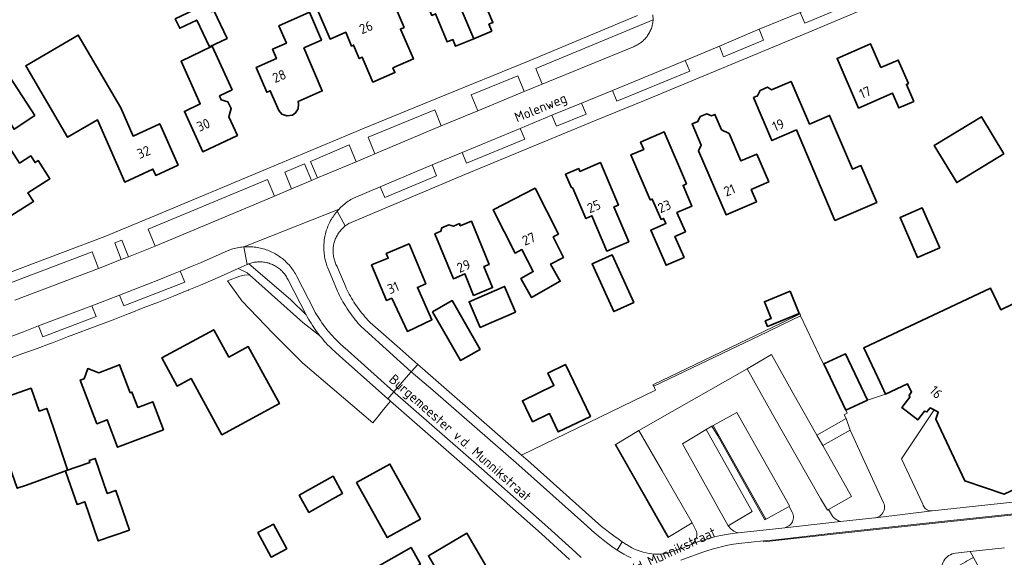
# Model space of a CAD drawing. Header units: metres. Extents: x 244832 to 245816, y 594581 to 595225.
# Tile 19 of 34: x 245302 to 245484, y 594809 to 594908. Entities that reach past the tile are written whole.
import ezdxf
from ezdxf.enums import TextEntityAlignment as Align

# ---------------------------------------------------------------- set-up
doc = ezdxf.new("R2010")
doc.units = ezdxf.units.M
for name, color, linetype, lineweight in [('B-XX-GR-GROENVOORZIENING-GV', 80, 'Continuous', 18), ('B-XX-OG-BEBOUWING-GV', 7, 'Continuous', 35), ('B-XX-OG-BEBOUWING-T18', 10, 'Continuous', 18), ('B-XX-OG-TERREIN_ERF-GV', 7, 'Continuous', 18), ('B-XX-OG-TOPOGRAFIE-T18', 10, 'Continuous', 18), ('B-XX-RI-HWA_GOOT_LIJNGOOT-G', 150, 'Continuous', 18), ('B-XX-VH-GOOT-G', 170, 'Continuous', 18), ('B-XX-VH-VERHARDING_ASFALT-GV', 252, 'Continuous', 18), ('B-XX-VH-VERHARDING_GESLOTEN-GV', 252, 'Continuous', 18), ('B-XX-VH-VERHARDING_OPEN-GV', 252, 'Continuous', 18), ('B-XX-VH-VERHARDING_STRAATBAKSTEEN-GV', 252, 'Continuous', 18)]:
    doc.layers.add(name, color=color, linetype=linetype, lineweight=lineweight)
doc.styles.add('NLCS-ISO-M-T18', font='NLCS-ISO.ttf', dxfattribs={"height": 1.8})

msp = doc.modelspace()

# ---------------------------------------------------------------- linework, layer by layer
at = {"layer": 'B-XX-GR-GROENVOORZIENING-GV', "color": 252}
for points in [[(245418.91, 594908.25), (245418.91, 594908.37), (245397.31, 594899.4), (245398.48, 594896.54), (245415.29, 594903.43), (245415.49, 594903.5), (245415.68, 594903.59), (245415.87, 594903.68), (245416.06, 594903.78), (245416.24, 594903.89), (245416.42, 594904.01), (245416.59, 594904.13), (245416.76, 594904.25), (245416.93, 594904.39), (245417.09, 594904.53), (245417.24, 594904.67), (245417.39, 594904.82), (245417.53, 594904.98), (245417.67, 594905.14), (245417.8, 594905.31), (245417.92, 594905.48), (245418.04, 594905.66), (245418.15, 594905.84), (245418.26, 594906.03), (245418.35, 594906.21), (245418.44, 594906.41), (245418.52, 594906.6), (245418.6, 594906.8), (245418.67, 594907), (245418.73, 594907.2), (245418.78, 594907.41), (245418.82, 594907.62), (245418.86, 594907.83), (245418.89, 594908.04)], [(245395.16, 594895.15), (245393.98, 594898.04), (245385.4, 594894.54), (245386.59, 594891.62)], [(245379.88, 594888.83), (245378.71, 594891.78), (245366.37, 594886.77), (245367.61, 594883.71)], [(245364.15, 594882.21), (245362.87, 594885.33), (245355.77, 594882.3), (245357.08, 594879.24)], [(245355.95, 594878.75), (245354.64, 594881.84), (245351, 594880.32), (245352.28, 594877.21)], [(245349.1, 594875.88), (245347.83, 594878.96), (245325.86, 594869.79), (245327.14, 594866.69)], [(245322.23, 594864.73), (245321, 594867.78), (245319.7, 594867.26), (245320.86, 594864.19)], [(245346.67, 594863.78), (245346.45, 594863.78), (245346.24, 594863.78), (245346.02, 594863.77), (245345.81, 594863.75), (245345.59, 594863.73), (245345.38, 594863.69), (245345.17, 594863.65), (245344.96, 594863.6), (245344.75, 594863.55), (245344.55, 594863.48), (245344.4, 594863.43), (245352.1, 594856.87), (245354.94, 594854.02), (245351.62, 594860.48), (245351.53, 594860.67), (245351.42, 594860.86), (245351.31, 594861.05), (245351.2, 594861.23), (245351.07, 594861.4), (245350.94, 594861.57), (245350.8, 594861.74), (245350.66, 594861.9), (245350.51, 594862.06), (245350.36, 594862.21), (245350.2, 594862.35), (245350.03, 594862.49), (245349.86, 594862.62), (245349.69, 594862.75), (245349.51, 594862.87), (245349.33, 594862.98), (245349.14, 594863.09), (245348.95, 594863.19), (245348.75, 594863.28), (245348.55, 594863.36), (245348.35, 594863.44), (245348.15, 594863.51), (245347.94, 594863.57), (245347.73, 594863.62), (245347.52, 594863.67), (245347.31, 594863.71), (245347.1, 594863.74), (245346.88, 594863.76)], [(245357.43, 594850.23), (245354.37, 594852.6), (245344.52, 594861.39), (245344.44, 594861.4), (245343.59, 594861.34), (245342.76, 594861.16), (245340.47, 594860.27), (245343.13, 594856.6), (245348.87, 594850.6), (245354.32, 594845.09), (245367.24, 594834.11), (245368.09, 594835.13), (245369.25, 594836.54), (245370.53, 594838.08), (245370.24, 594838.33), (245370.01, 594838.55), (245361.1, 594846.47), (245360.9, 594846.64), (245360.56, 594846.94), (245360.22, 594847.24), (245359.89, 594847.55), (245359.56, 594847.86), (245359.24, 594848.19), (245358.92, 594848.51), (245358.61, 594848.85), (245358.31, 594849.18), (245358.01, 594849.53), (245357.72, 594849.88)], [(245450.42, 594844.97), (245450.32, 594844.93), (245449.6, 594846.44), (245446.09, 594853.86), (245446.01, 594854.2), (245442.66, 594852.55), (245439.49, 594850.99), (245418.9, 594841.11), (245419.04, 594840.86), (245419.35, 594840.15), (245394.67, 594828.13), (245395.8, 594827.14), (245409.41, 594815.01), (245410.17, 594814.43), (245410.93, 594813.85), (245411.69, 594813.29), (245412.47, 594812.73), (245413.25, 594812.18), (245413.4, 594812.07), (245413.55, 594811.97), (245413.7, 594811.87), (245413.85, 594811.76), (245414, 594811.66), (245414.48, 594811.36), (245414.98, 594811.09), (245415.49, 594810.84), (245416.01, 594810.62), (245416.55, 594810.44), (245417.09, 594810.28), (245417.65, 594810.16), (245418.21, 594810.06), (245418.71, 594809.97), (245419.21, 594809.91), (245419.73, 594809.89), (245420.24, 594809.9), (245420.74, 594809.95), (245421.25, 594810.04), (245421.74, 594810.16), (245422.23, 594810.31), (245422.7, 594810.51), (245423.4, 594810.69), (245424.08, 594810.92), (245424.75, 594811.17), (245425.41, 594811.46), (245426.05, 594811.78), (245426.26, 594811.94), (245426.45, 594812.12), (245426.62, 594812.32), (245426.75, 594812.54), (245426.86, 594812.78), (245426.94, 594813.03), (245426.98, 594813.29), (245426.99, 594813.55), (245426.96, 594813.81), (245426.9, 594814.07), (245426.81, 594814.31), (245426.11, 594815.66), (245421.61, 594813.01), (245411.93, 594830.05), (245416.32, 594832.69), (245422.46, 594836.19), (245436.27, 594844.08), (245438.36, 594845.31), (245440.73, 594846.7), (245444.71, 594839.66), (245449.13, 594831.82), (245454.54, 594834.9), (245454.14, 594835.6), (245454.73, 594835.88), (245454.47, 594836.44)], [(245443.98, 594818.69), (245439.54, 594816.25), (245430.87, 594831.71), (245429.78, 594833.48), (245428.7, 594832.86), (245437.17, 594817.79), (245432.78, 594815.16), (245432.94, 594814.92), (245433.12, 594814.69), (245433.33, 594814.49), (245433.56, 594814.31), (245433.81, 594814.16), (245434.07, 594814.03), (245434.34, 594813.93), (245434.63, 594813.87), (245443.18, 594814.77), (245443.73, 594814.99), (245443.95, 594815.12), (245444.15, 594815.27), (245444.33, 594815.46), (245444.49, 594815.66), (245444.61, 594815.89), (245444.71, 594816.12), (245444.77, 594816.38), (245444.8, 594816.63), (245444.79, 594816.89), (245444.74, 594817.14), (245444.67, 594817.39), (245444.56, 594817.62)], [(245455.23, 594832.74), (245450.24, 594829.94), (245455.49, 594820.55), (245451.27, 594818.15), (245451.98, 594816.91), (245452.19, 594816.69), (245452.42, 594816.48), (245452.67, 594816.3), (245452.93, 594816.15), (245453.21, 594816.02), (245453.49, 594815.92), (245459.78, 594816.61), (245459.92, 594816.62), (245460.19, 594816.69), (245460.45, 594816.79), (245460.7, 594816.92), (245460.92, 594817.09), (245461.11, 594817.29), (245461.28, 594817.52), (245461.41, 594817.76), (245461.51, 594818.03), (245461.57, 594818.3), (245461.59, 594818.58), (245461.57, 594818.86), (245461.51, 594819.13), (245461.41, 594819.39)], [(245477.99, 594809.29), (245477.38, 594810.4), (245474.68, 594810.08), (245474.35, 594810.03), (245474.04, 594809.94), (245473.73, 594809.81), (245473.44, 594809.65), (245473.17, 594809.46), (245472.93, 594809.23), (245472.71, 594808.98), (245472.53, 594808.71), (245472.37, 594808.42), (245472.26, 594808.11), (245472.18, 594807.79), (245472.13, 594807.46), (245472.13, 594807.13), (245472.16, 594806.8), (245472.23, 594806.48), (245472.34, 594806.16), (245476.58, 594808.51), (245476.73, 594808.59)]]:
    msp.add_lwpolyline(points, close=True, dxfattribs=at)
msp.add_lwpolyline([(245301.23, 594856.73), (245316.65, 594862.57), (245315.48, 594865.61), (245303.06, 594860.91), (245299.32, 594859.48)], dxfattribs=at)
at = {"layer": 'B-XX-OG-BEBOUWING-GV', "color": 252}
for points in [[(245386.15, 594923.57), (245382.46, 594932.41), (245377.41, 594930.27), (245380.24, 594923.46), (245378.29, 594922.63), (245385.85, 594904.9), (245389.17, 594906.3), (245388.65, 594907.55), (245389.38, 594907.86), (245387.15, 594913.2), (245387.84, 594913.49), (245386.54, 594916.61), (245385.98, 594916.38), (245383.43, 594922.42)], [(245378.29, 594922.63), (245378.15, 594922.95), (245374.41, 594921.37), (245377.17, 594914.7), (245379.05, 594915.49), (245379.8, 594913.68), (245376.79, 594912.41), (245378.12, 594909.2), (245378.82, 594909.49), (245380.98, 594904.3), (245382.01, 594904.73), (245382.52, 594903.5), (245385.85, 594904.9), (245378.29, 594922.63)], [(245362.77, 594910.66), (245360.77, 594915.32), (245355.8, 594913.13), (245359.36, 594904.83), (245362.25, 594906.1), (245363.34, 594903.55), (245363.7, 594903.71), (245364.76, 594901.24), (245365.31, 594901.48), (245367.28, 594896.9), (245371.31, 594898.67), (245370.94, 594899.53), (245374.72, 594901.19), (245372.35, 594906.68), (245373.02, 594906.98), (245370.55, 594912.72), (245365.62, 594910.55), (245365.12, 594911.69)], [(245337.48, 594909.87), (245336.64, 594911.63), (245335.49, 594911.08), (245335.6, 594910.84), (245330.83, 594908.55), (245331.65, 594906.83), (245334.79, 594908.33), (245337.15, 594903.41), (245340.39, 594904.96), (245337.93, 594910.09)], [(245357.79, 594904.64), (245355.58, 594909.79), (245349.94, 594907.29), (245351.32, 594904.08), (245348.77, 594902.95), (245349.49, 594901.25), (245345.76, 594899.61), (245347.71, 594895.03), (245348.34, 594895.31), (245349.9, 594891.66), (245350.47, 594891.02), (245351.42, 594890.67), (245352.43, 594890.84), (245353, 594891.23), (245353.47, 594892), (245353.57, 594892.89), (245353.47, 594893.31), (245357.93, 594895.28), (245354.54, 594903.2)], [(245320.78, 594892.14), (245312.93, 594905.56), (245303.27, 594899.91), (245310.97, 594886.74), (245316.49, 594889.96), (245321.52, 594878.47), (245326.71, 594880.88), (245327.22, 594879.71), (245331.34, 594881.62), (245327.98, 594889.24), (245323.05, 594886.95)], [(245341.31, 594895.45), (245337.64, 594903.5), (245331.89, 594900.76), (245335.45, 594892.89), (245332.53, 594891.51), (245335.9, 594884.06), (245342.3, 594887.07), (245340.73, 594890.52), (245341.14, 594892.03), (245340.54, 594893.24), (245339.32, 594893.63), (245338.99, 594894.35)], [(245460.91, 594899.57), (245459, 594903.96), (245452.83, 594901.26), (245456.81, 594892.1), (245463.06, 594894.84), (245464.24, 594892.14), (245466.99, 594893.34), (245465.62, 594896.49), (245465.99, 594896.65), (245464.11, 594900.97)], [(245304.97, 594890.72), (245300.27, 594897.93), (245296.42, 594895.41), (245301.11, 594888.2)], [(245447.73, 594889.15), (245444.36, 594897.04), (245440.78, 594895.5), (245440, 594895.96), (245438.64, 594895.37), (245438.2, 594894.36), (245437.45, 594894.04), (245440.82, 594886.14), (245445.33, 594888.08), (245452.45, 594871.41), (245460.14, 594874.72), (245457.23, 594881.53), (245455.68, 594880.86), (245451.46, 594890.75)], [(245429.66, 594890.67), (245428.82, 594891.07), (245427.61, 594890.55), (245427.2, 594889.66), (245426.12, 594889.19), (245427.8, 594885.26), (245427.32, 594884.23), (245432.4, 594872.43), (245437.97, 594874.84), (245437.01, 594877.11), (245440.24, 594878.5), (245438.03, 594883.64), (245435.12, 594882.38), (245432.94, 594887.45), (245431.54, 594888.11), (245430.32, 594890.96)], [(245483.61, 594883.66), (245479.46, 594890.52), (245470.77, 594885.24), (245474.91, 594878.38)], [(245425.1, 594878.16), (245420.97, 594887.73), (245416.62, 594885.84), (245417.19, 594884.51), (245414.84, 594883.49), (245418.41, 594875.2), (245418.77, 594875.36), (245420.4, 594871.59), (245420.85, 594871.78), (245421.27, 594870.82), (245418.49, 594869.61), (245421.31, 594863.15), (245424.62, 594864.6), (245422.93, 594868.48), (245424.87, 594869.32), (245423.32, 594872.86), (245426.08, 594874.06), (245424.44, 594877.87)], [(245302.14, 594881.99), (245299.74, 594885.74), (245292.88, 594881.35), (245295.58, 594877.12), (245297.06, 594874.81), (245298.56, 594875.77), (245299.43, 594874.41), (245300.73, 594872.37), (245304.69, 594874.9), (245303.66, 594876.5), (245307.72, 594879.09), (245305.57, 594882.45), (245304.99, 594882.08), (245304.2, 594883.31)], [(245412.52, 594874.24), (245409.21, 594882.07), (245405.42, 594880.45), (245405.2, 594880.96), (245402.78, 594879.93), (245403.79, 594877.55), (245404.15, 594877.36), (245406.51, 594871.79), (245407.63, 594872.26), (245410.39, 594865.76), (245414.43, 594867.48), (245411.71, 594873.9)], [(245401.49, 594868.87), (245397.18, 594877.34), (245389.42, 594873.36), (245393.47, 594865.39), (245394.75, 594866.05), (245396.82, 594861.99), (245394.52, 594860.69), (245396.51, 594857.19), (245401.82, 594860.21), (245400.03, 594863.36), (245402.43, 594864.6), (245400.51, 594868.37)], [(245471.76, 594866.36), (245468.54, 594873.72), (245464.46, 594871.93), (245467.69, 594864.57)], [(245388.69, 594863.31), (245385.42, 594871.29), (245383.36, 594870.44), (245383.21, 594870.82), (245382.12, 594870.37), (245381.28, 594870.59), (245379.96, 594870.05), (245379.79, 594869.42), (245378.7, 594868.97), (245382.1, 594860.66), (245384.22, 594861.54), (245385.84, 594857.6), (245389.33, 594859.04), (245387.74, 594862.91)], [(245377.02, 594859.73), (245373.94, 594867.07), (245369.73, 594865.3), (245370.08, 594864.48), (245367.03, 594863.2), (245369.77, 594856.68), (245370.73, 594857.08), (245373.62, 594850.95), (245378.15, 594853.11), (245375.46, 594859.06)], [(245415.39, 594856.3), (245411.37, 594865.1), (245407.67, 594863.41), (245411.69, 594854.61)], [(245393.57, 594854.51), (245391.53, 594859.24), (245385.01, 594856.43), (245387.05, 594851.7), (245388.72, 594852.42), (245391.69, 594853.7)], [(245445.85, 594854.24), (245444.19, 594858.35), (245439.43, 594856.42), (245440.68, 594853.33), (245439.59, 594852.89), (245440.01, 594851.87)], [(245387.04, 594847.64), (245381.89, 594856.63), (245378.27, 594854.56), (245379.86, 594851.79), (245383.42, 594845.58), (245386.39, 594847.27)], [(245340.68, 594846.19), (245337.92, 594851.28), (245328.33, 594846.07), (245331.15, 594840.89), (245333.75, 594842.3), (245339.41, 594831.9), (245350.02, 594837.67), (245344.3, 594848.16)], [(245458.42, 594838.31), (245454.37, 594846.85), (245450.42, 594844.97), (245454.47, 594836.44)], [(245316.38, 594833.95), (245318.26, 594834.67), (245320.2, 594829.6), (245328.66, 594832.83), (245326.68, 594838), (245323.92, 594836.94), (245322.84, 594839.77), (245322.54, 594839.66), (245320.57, 594844.81), (245316.73, 594843.34), (245314.71, 594844.1), (245314.02, 594842.25), (245313.31, 594841.98)], [(245407.37, 594835.3), (245402.77, 594844.84), (245399.54, 594843.28), (245400.64, 594841), (245394.82, 594838.19), (245396.69, 594834.3), (245399.83, 594835.82), (245401.45, 594832.45)], [(245297.74, 594838.2), (245300.37, 594830.73), (245298.83, 594830.19), (245301.7, 594822.05), (245303.39, 594822.65), (245310.96, 594825.4), (245310.82, 594825.84), (245308.47, 594833), (245307.14, 594836.78), (245305.73, 594836.29), (245304.25, 594840.49)], [(245318.3, 594821.11), (245316.07, 594827.55), (245314.96, 594827.16), (245315.08, 594826.83), (245310.59, 594825.26), (245310.68, 594825.01), (245312.73, 594819.07), (245314.14, 594819.56), (245316.63, 594812.36), (245322.38, 594814.35), (245319.86, 594821.65)], [(245376.05, 594816.38), (245370.39, 594826.52), (245364.26, 594823.11), (245369.92, 594812.97)], [(245361.69, 594821.1), (245359.92, 594824.26), (245353.69, 594820.77), (245355.47, 594817.6), (245360.19, 594820.26)], [(245351.38, 594810.92), (245348.93, 594815.44), (245348.03, 594814.95), (245346.08, 594813.9), (245348.54, 594809.37), (245349.42, 594809.85)], [(245391.06, 594802.7), (245384.59, 594813.76), (245377.51, 594809.62), (245383.97, 594798.56)], [(245376.05, 594808.09), (245374.29, 594811.15), (245367.61, 594807.3), (245369.36, 594804.25)]]:
    msp.add_lwpolyline(points, close=True, dxfattribs=at)
msp.add_lwpolyline([(245485.2, 594855.97), (245483.01, 594854.94), (245481.11, 594858.95), (245457.76, 594847.92), (245460.77, 594841.56), (245461.78, 594839.39), (245465.82, 594841.3), (245466.55, 594839.75), (245466.11, 594839.19), (245466.27, 594838.84), (245464.78, 594836.96), (245467.7, 594834.65), (245468.98, 594836.27), (245469.41, 594836.12), (245469.99, 594836.85), (245470.74, 594836.48), (245471.48, 594836.1), (245471.03, 594834.81), (245476.37, 594823.45), (245483.64, 594820.94), (245494.73, 594826.19)], dxfattribs=at)
at = {"layer": 'B-XX-OG-TERREIN_ERF-GV', "color": 252}
for points in [[(245360.77, 594915.32), (245362.77, 594910.66), (245365.12, 594911.69), (245365.62, 594910.55), (245370.55, 594912.72), (245373.02, 594906.98), (245372.35, 594906.68), (245374.72, 594901.19), (245370.94, 594899.53), (245371.31, 594898.67), (245367.28, 594896.9), (245365.31, 594901.48), (245364.76, 594901.24), (245363.7, 594903.71), (245363.34, 594903.55), (245362.25, 594906.1), (245359.36, 594904.83), (245355.8, 594913.13)], [(245335.6, 594910.84), (245335.49, 594911.08), (245336.64, 594911.63), (245337.48, 594909.87), (245337.93, 594910.09), (245340.39, 594904.96), (245337.15, 594903.41), (245334.79, 594908.33), (245331.65, 594906.83), (245330.83, 594908.55)], [(245345.76, 594899.61), (245349.49, 594901.25), (245348.77, 594902.95), (245351.32, 594904.08), (245349.94, 594907.29), (245355.58, 594909.79), (245357.79, 594904.64), (245354.54, 594903.2), (245357.93, 594895.28), (245353.47, 594893.31), (245353.57, 594892.89), (245353.47, 594892), (245353, 594891.23), (245352.43, 594890.84), (245351.42, 594890.67), (245350.47, 594891.02), (245349.9, 594891.66), (245348.34, 594895.31), (245347.71, 594895.03)], [(245320.78, 594892.14), (245323.05, 594886.95), (245327.98, 594889.24), (245331.34, 594881.62), (245327.22, 594879.71), (245326.71, 594880.88), (245321.52, 594878.47), (245316.49, 594889.96), (245310.97, 594886.74), (245303.27, 594899.91), (245312.93, 594905.56)], [(245341.31, 594895.45), (245338.99, 594894.35), (245339.32, 594893.63), (245340.54, 594893.24), (245341.14, 594892.03), (245340.73, 594890.52), (245342.3, 594887.07), (245335.9, 594884.06), (245332.53, 594891.51), (245335.45, 594892.89), (245331.89, 594900.76), (245337.64, 594903.5)], [(245456.81, 594892.1), (245452.83, 594901.26), (245459, 594903.96), (245460.91, 594899.57), (245464.11, 594900.97), (245465.99, 594896.65), (245465.62, 594896.49), (245466.99, 594893.34), (245464.24, 594892.14), (245463.06, 594894.84)], [(245304.97, 594890.72), (245301.11, 594888.2), (245296.42, 594895.41), (245300.27, 594897.93)], [(245452.45, 594871.41), (245445.33, 594888.08), (245440.82, 594886.14), (245437.45, 594894.04), (245438.2, 594894.36), (245438.64, 594895.37), (245440, 594895.96), (245440.78, 594895.5), (245444.36, 594897.04), (245447.73, 594889.15), (245451.46, 594890.75), (245455.68, 594880.86), (245457.23, 594881.53), (245460.14, 594874.72)], [(245431.54, 594888.11), (245432.94, 594887.45), (245435.12, 594882.38), (245438.03, 594883.64), (245440.24, 594878.5), (245437.01, 594877.11), (245437.97, 594874.84), (245432.4, 594872.43), (245427.32, 594884.23), (245427.8, 594885.26), (245426.12, 594889.19), (245427.2, 594889.66), (245427.61, 594890.55), (245428.82, 594891.07), (245429.66, 594890.67), (245430.32, 594890.96)], [(245474.91, 594878.38), (245470.77, 594885.24), (245479.46, 594890.52), (245483.61, 594883.66)], [(245424.87, 594869.32), (245422.93, 594868.48), (245424.62, 594864.6), (245421.31, 594863.15), (245418.49, 594869.61), (245421.27, 594870.82), (245420.85, 594871.78), (245420.4, 594871.59), (245418.77, 594875.36), (245418.41, 594875.2), (245414.84, 594883.49), (245417.19, 594884.51), (245416.62, 594885.84), (245420.97, 594887.73), (245425.1, 594878.16), (245424.44, 594877.87), (245426.08, 594874.06), (245423.32, 594872.86)], [(245307.72, 594879.09), (245303.66, 594876.5), (245304.69, 594874.9), (245300.73, 594872.37), (245299.43, 594874.41), (245298.56, 594875.77), (245297.06, 594874.81), (245295.58, 594877.12), (245292.88, 594881.35), (245299.74, 594885.74), (245302.14, 594881.99), (245304.2, 594883.31), (245304.99, 594882.08), (245305.57, 594882.45)], [(245411.71, 594873.9), (245414.43, 594867.48), (245410.39, 594865.76), (245407.63, 594872.26), (245406.51, 594871.79), (245404.15, 594877.36), (245403.79, 594877.55), (245402.78, 594879.93), (245405.2, 594880.96), (245405.42, 594880.45), (245409.21, 594882.07), (245412.52, 594874.24)], [(245401.82, 594860.21), (245396.51, 594857.19), (245394.52, 594860.69), (245396.82, 594861.99), (245394.75, 594866.05), (245393.47, 594865.39), (245389.42, 594873.36), (245397.18, 594877.34), (245401.49, 594868.87), (245400.51, 594868.37), (245402.43, 594864.6), (245400.03, 594863.36)], [(245464.46, 594871.93), (245468.54, 594873.72), (245471.76, 594866.36), (245467.69, 594864.57)], [(245387.74, 594862.91), (245389.33, 594859.04), (245385.84, 594857.6), (245384.22, 594861.54), (245382.1, 594860.66), (245378.7, 594868.97), (245379.79, 594869.42), (245379.96, 594870.05), (245381.28, 594870.59), (245382.12, 594870.37), (245383.21, 594870.82), (245383.36, 594870.44), (245385.42, 594871.29), (245388.69, 594863.31)], [(245375.46, 594859.06), (245378.15, 594853.11), (245373.62, 594850.95), (245370.73, 594857.08), (245369.77, 594856.68), (245367.03, 594863.2), (245370.08, 594864.48), (245369.73, 594865.3), (245373.94, 594867.07), (245377.02, 594859.73)], [(245415.39, 594856.3), (245411.69, 594854.61), (245407.67, 594863.41), (245411.37, 594865.1)], [(245391.69, 594853.7), (245388.72, 594852.42), (245387.05, 594851.7), (245385.01, 594856.43), (245391.53, 594859.24), (245393.57, 594854.51)], [(245445.85, 594854.24), (245440.01, 594851.87), (245439.59, 594852.89), (245440.68, 594853.33), (245439.43, 594856.42), (245444.19, 594858.35)], [(245387.04, 594847.64), (245386.39, 594847.27), (245383.42, 594845.58), (245379.86, 594851.79), (245378.27, 594854.56), (245381.89, 594856.63)], [(245333.75, 594842.3), (245331.15, 594840.89), (245328.33, 594846.07), (245337.92, 594851.28), (245340.68, 594846.19), (245344.3, 594848.16), (245350.02, 594837.67), (245339.41, 594831.9)], [(245313.31, 594841.98), (245314.02, 594842.25), (245314.71, 594844.1), (245316.73, 594843.34), (245320.57, 594844.81), (245322.54, 594839.66), (245322.84, 594839.77), (245323.92, 594836.94), (245326.68, 594838), (245328.66, 594832.83), (245320.2, 594829.6), (245318.26, 594834.67), (245316.38, 594833.95)], [(245407.37, 594835.3), (245401.45, 594832.45), (245399.83, 594835.82), (245396.69, 594834.3), (245394.82, 594838.19), (245400.64, 594841), (245399.54, 594843.28), (245402.77, 594844.84)], [(245297.74, 594838.2), (245304.25, 594840.49), (245305.73, 594836.29), (245307.14, 594836.78), (245308.47, 594833), (245310.82, 594825.84), (245310.96, 594825.4), (245303.39, 594822.65), (245301.7, 594822.05), (245298.83, 594830.19), (245300.37, 594830.73)], [(245470.74, 594836.48), (245464.7, 594827.49), (245468.66, 594819.1), (245468.73, 594818.88), (245468.82, 594818.68), (245468.95, 594818.49), (245469.1, 594818.32), (245469.27, 594818.18), (245469.46, 594818.06), (245469.67, 594817.97), (245469.88, 594817.91), (245470.11, 594817.88), (245470.24, 594817.88), (245470.37, 594817.89), (245486.36, 594819.62), (245500.53, 594821.15), (245499.65, 594822.99), (245496.73, 594829.16), (245495.57, 594828.61), (245494.73, 594826.19), (245483.64, 594820.94), (245476.37, 594823.45), (245471.03, 594834.81), (245471.48, 594836.1)], [(245314.14, 594819.56), (245312.73, 594819.07), (245310.68, 594825.01), (245310.59, 594825.26), (245315.08, 594826.83), (245314.96, 594827.16), (245316.07, 594827.55), (245318.3, 594821.11), (245319.86, 594821.65), (245322.38, 594814.35), (245316.63, 594812.36)], [(245369.92, 594812.97), (245364.26, 594823.11), (245370.39, 594826.52), (245376.05, 594816.38)], [(245360.19, 594820.26), (245355.47, 594817.6), (245353.69, 594820.77), (245359.92, 594824.26), (245361.69, 594821.1)], [(245349.42, 594809.85), (245348.54, 594809.37), (245346.08, 594813.9), (245348.03, 594814.95), (245348.93, 594815.44), (245351.38, 594810.92)], [(245383.97, 594798.56), (245377.51, 594809.62), (245384.59, 594813.76), (245391.06, 594802.7)], [(245369.36, 594804.25), (245367.61, 594807.3), (245374.29, 594811.15), (245376.05, 594808.09)]]:
    msp.add_lwpolyline(points, close=True, dxfattribs=at)
for points in [[(245387.15, 594913.2), (245389.38, 594907.86), (245388.65, 594907.55), (245389.17, 594906.3), (245385.85, 594904.9), (245382.52, 594903.5), (245382.01, 594904.73), (245380.98, 594904.3), (245378.82, 594909.49)], [(245460.26, 594911.36), (245447.5, 594906.06), (245417.35, 594893.51), (245408.45, 594889.87), (245384.2, 594879.85), (245362.83, 594870.83), (245362.64, 594870.72), (245362.46, 594870.6), (245362.28, 594870.48), (245362.17, 594870.39), (245362.11, 594870.34), (245361.95, 594870.21), (245361.79, 594870.06), (245361.63, 594869.91), (245361.48, 594869.76), (245361.33, 594869.59), (245361.2, 594869.43), (245361.07, 594869.26), (245360.94, 594869.08), (245360.82, 594868.9), (245360.71, 594868.71), (245360.6, 594868.53), (245360.51, 594868.33), (245360.42, 594868.14), (245360.33, 594867.94), (245360.26, 594867.73), (245360.19, 594867.53), (245360.13, 594867.32), (245360.07, 594867.11), (245360.03, 594866.9), (245359.99, 594866.69), (245359.96, 594866.47), (245359.94, 594866.26), (245359.92, 594866.04), (245359.92, 594865.83), (245359.92, 594865.61), (245359.93, 594865.4), (245359.95, 594865.18), (245359.98, 594864.96), (245360.01, 594864.75), (245360.05, 594864.54), (245360.1, 594864.33), (245360.16, 594864.12), (245360.22, 594863.91), (245360.3, 594863.71), (245360.38, 594863.51), (245360.46, 594863.31), (245360.56, 594863.12), (245360.66, 594862.93), (245360.76, 594862.76), (245362.19, 594859.32), (245362.36, 594858.94), (245362.54, 594858.56), (245362.73, 594858.18), (245362.92, 594857.81), (245363.12, 594857.44), (245363.33, 594857.07), (245363.55, 594856.71), (245363.77, 594856.36), (245364, 594856.01), (245364.23, 594855.66), (245364.48, 594855.32), (245364.73, 594854.98), (245364.98, 594854.65), (245365.24, 594854.32), (245365.51, 594853.99), (245365.78, 594853.67), (245366.06, 594853.36), (245366.35, 594853.05), (245366.64, 594852.75), (245366.78, 594852.61), (245372.2, 594847.81), (245375.54, 594844.88), (245376.38, 594844.14), (245394.67, 594828.13), (245419.35, 594840.15), (245419.04, 594840.86), (245418.9, 594841.11), (245439.49, 594850.99), (245442.66, 594852.55), (245446.01, 594854.2), (245446.09, 594853.86), (245449.6, 594846.44), (245450.32, 594844.93), (245450.42, 594844.97), (245454.37, 594846.85), (245458.42, 594838.31), (245461.78, 594839.39), (245460.77, 594841.56), (245457.76, 594847.92), (245481.11, 594858.95), (245483.01, 594854.94), (245485.2, 594855.97)], [(245298.66, 594861.19), (245302.24, 594862.55), (245317.86, 594868.48), (245327.19, 594872.3), (245347.14, 594880.66), (245365.65, 594888.42), (245379.15, 594893.93), (245396.08, 594900.85), (245416.06, 594909.17)], [(245403.52, 594808.95), (245398.37, 594813.63), (245386.17, 594824.42), (245370.53, 594838.08), (245369.25, 594836.54), (245368.09, 594835.13), (245367.24, 594834.11), (245354.32, 594845.09), (245348.87, 594850.6), (245343.13, 594856.6), (245340.47, 594860.27), (245342.76, 594861.16), (245343.59, 594861.34), (245344.44, 594861.4), (245344.52, 594861.39), (245344.11, 594861.76), (245342.42, 594862.56), (245339.14, 594861.09), (245335.48, 594859.46), (245333.35, 594858.61), (245333.27, 594858.57), (245333.02, 594858.47), (245330.49, 594857.46), (245327.71, 594856.37), (245324.93, 594855.28), (245322.52, 594854.34), (245322.14, 594854.19), (245321.53, 594853.95), (245319.36, 594853.11), (245316.57, 594852.05), (245314.12, 594851.12), (245313.77, 594850.98), (245310.98, 594849.93), (245308.17, 594848.88), (245307.65, 594848.69), (245305.37, 594847.84), (245302.92, 594846.94), (245302.57, 594846.81), (245299.76, 594845.79)]]:
    msp.add_lwpolyline(points, dxfattribs=at)
at = {"layer": 'B-XX-RI-HWA_GOOT_LIJNGOOT-G', "color": 252}
for points in [[(245439.69, 594816.33), (245430, 594833.6)], [(245421.76, 594813.1), (245412.08, 594830.14)], [(245439.29, 594812.37), (245439.31, 594812.2), (245441.54, 594812.41), (245452.69, 594813.64), (245472.68, 594815.79), (245488.96, 594817.51), (245513.15, 594820.09)]]:
    msp.add_lwpolyline(points, dxfattribs=at)
at = {"layer": 'B-XX-VH-GOOT-G', "color": 252}
msp.add_lwpolyline([(245446.09, 594853.86), (245442.75, 594852.21), (245440.02, 594850.86), (245419.04, 594840.86)], dxfattribs=at)
at = {"layer": 'B-XX-VH-VERHARDING_ASFALT-GV', "color": 252}
for points in [[(245488.95, 594817.68), (245472.66, 594815.96), (245452.67, 594813.81), (245441.52, 594812.58), (245439.29, 594812.37), (245434.71, 594811.89), (245433.72, 594811.73), (245432.73, 594811.55), (245431.74, 594811.34), (245430.77, 594811.1), (245429.8, 594810.83), (245428.84, 594810.53), (245427.89, 594810.2), (245424.06, 594808.81)], [(245472.93, 594809.23), (245473.17, 594809.46), (245473.44, 594809.65), (245473.73, 594809.81), (245474.04, 594809.94), (245474.35, 594810.03), (245474.68, 594810.08), (245477.38, 594810.4), (245483.73, 594811.1)]]:
    msp.add_lwpolyline(points, dxfattribs=at)
at = {"layer": 'B-XX-VH-VERHARDING_GESLOTEN-GV', "color": 252}
for points in [[(245360.68, 594873.13), (245360.77, 594873.24), (245360.97, 594873.45), (245361.02, 594873.5), (245343.44, 594866.54), (245343.7, 594866.56), (245343.98, 594866.57), (245344.26, 594866.57), (245344.55, 594866.57), (245344.83, 594866.56), (245345.11, 594866.54), (245345.4, 594866.51), (245345.68, 594866.48), (245345.96, 594866.43), (245346.24, 594866.38), (245346.52, 594866.32), (245346.79, 594866.26), (245347.06, 594866.18), (245347.34, 594866.1), (245347.61, 594866.01), (245347.87, 594865.91), (245348.14, 594865.81), (245348.4, 594865.69), (245348.65, 594865.57), (245348.91, 594865.45), (245349.16, 594865.31), (245349.4, 594865.17), (245349.65, 594865.03), (245349.89, 594864.87), (245350.12, 594864.71), (245350.35, 594864.54), (245350.57, 594864.37), (245350.79, 594864.19), (245351, 594864), (245351.21, 594863.81), (245351.42, 594863.61), (245351.61, 594863.41), (245351.8, 594863.2), (245351.99, 594862.98), (245352.17, 594862.76), (245352.34, 594862.54), (245352.51, 594862.31), (245352.67, 594862.07), (245352.82, 594861.83), (245352.97, 594861.59), (245353.11, 594861.34), (245353.24, 594861.09), (245356.41, 594854.86), (245356.63, 594854.47), (245356.86, 594854.08), (245357.09, 594853.7), (245357.33, 594853.32), (245357.58, 594852.94), (245357.83, 594852.57), (245358.1, 594852.21), (245358.36, 594851.85), (245358.64, 594851.49), (245358.92, 594851.15), (245359.2, 594850.8), (245359.5, 594850.46), (245359.8, 594850.12), (245360.1, 594849.8), (245360.41, 594849.47), (245360.73, 594849.15), (245361.05, 594848.84), (245361.38, 594848.53), (245361.71, 594848.23), (245362.05, 594847.94), (245362.07, 594847.92), (245371.13, 594839.83), (245374.22, 594843.37), (245374.35, 594843.51), (245365.08, 594851.86), (245364.87, 594852.09), (245364.57, 594852.43), (245364.28, 594852.76), (245364, 594853.11), (245363.72, 594853.46), (245363.45, 594853.81), (245363.19, 594854.17), (245362.93, 594854.53), (245362.68, 594854.9), (245362.44, 594855.27), (245362.2, 594855.65), (245361.97, 594856.03), (245361.74, 594856.41), (245361.53, 594856.8), (245361.32, 594857.19), (245361.12, 594857.59), (245360.92, 594857.99), (245360.73, 594858.4), (245359.07, 594862.39), (245359.01, 594862.52), (245358.9, 594862.79), (245358.8, 594863.06), (245358.71, 594863.33), (245358.63, 594863.6), (245358.55, 594863.88), (245358.48, 594864.15), (245358.42, 594864.43), (245358.37, 594864.71), (245358.32, 594865), (245358.29, 594865.28), (245358.26, 594865.57), (245358.23, 594865.85), (245358.22, 594866.14), (245358.22, 594866.42), (245358.22, 594866.71), (245358.23, 594867), (245358.25, 594867.28), (245358.28, 594867.57), (245358.31, 594867.85), (245358.35, 594868.13), (245358.4, 594868.42), (245358.46, 594868.7), (245358.53, 594868.97), (245358.6, 594869.25), (245358.68, 594869.53), (245358.77, 594869.8), (245358.87, 594870.07), (245358.98, 594870.33), (245359.09, 594870.6), (245359.2, 594870.86), (245359.33, 594871.11), (245359.46, 594871.37), (245359.61, 594871.62), (245359.75, 594871.86), (245359.91, 594872.1), (245360.07, 594872.34), (245360.23, 594872.57), (245360.41, 594872.8), (245360.59, 594873.02)], [(245428.7, 594832.86), (245429.78, 594833.48), (245430, 594833.6), (245434.34, 594836.02), (245444.04, 594818.79), (245443.98, 594818.69), (245444.56, 594817.62), (245444.67, 594817.39), (245444.74, 594817.14), (245444.79, 594816.89), (245444.8, 594816.63), (245444.77, 594816.38), (245444.71, 594816.12), (245444.61, 594815.89), (245444.49, 594815.66), (245444.33, 594815.46), (245444.15, 594815.27), (245443.95, 594815.12), (245443.73, 594814.99), (245443.18, 594814.77), (245453.49, 594815.92), (245453.21, 594816.02), (245452.93, 594816.15), (245452.67, 594816.3), (245452.42, 594816.48), (245452.19, 594816.69), (245451.98, 594816.91), (245451.27, 594818.15), (245451.06, 594818.02), (245449.8, 594820.16), (245440.91, 594835.69), (245436.27, 594844.08), (245422.46, 594836.19), (245416.32, 594832.69), (245420.59, 594825.25), (245426.11, 594815.66), (245426.81, 594814.31), (245426.9, 594814.07), (245426.96, 594813.81), (245426.99, 594813.55), (245426.98, 594813.29), (245426.94, 594813.03), (245426.86, 594812.78), (245426.75, 594812.54), (245426.62, 594812.32), (245426.45, 594812.12), (245426.26, 594811.94), (245426.05, 594811.78), (245427.09, 594812.16), (245428.14, 594812.51), (245429.2, 594812.82), (245430.27, 594813.1), (245431.35, 594813.35), (245432.44, 594813.56), (245433.53, 594813.73), (245434.63, 594813.87), (245434.34, 594813.93), (245434.07, 594814.03), (245433.81, 594814.16), (245433.56, 594814.31), (245433.33, 594814.49), (245433.12, 594814.69), (245432.94, 594814.92), (245432.78, 594815.16), (245424.34, 594830.23)]]:
    msp.add_lwpolyline(points, close=True, dxfattribs=at)
at = {"layer": 'B-XX-VH-VERHARDING_OPEN-GV', "color": 252}
for points in [[(245454.91, 594911.11), (245454.07, 594913.07), (245446.06, 594909.76), (245446.9, 594907.79)], [(245439.29, 594904.61), (245438.48, 594906.63), (245431.14, 594903.51), (245431.91, 594901.56)], [(245425.67, 594898.91), (245424.84, 594900.91), (245411.43, 594895.38), (245412.23, 594893.38)], [(245406.57, 594891.02), (245405.73, 594893), (245400.28, 594890.78), (245401.1, 594888.77)], [(245395.28, 594886.36), (245394.44, 594888.37), (245383.7, 594883.93), (245384.54, 594881.96)], [(245378.99, 594879.65), (245378.17, 594881.64), (245368.63, 594877.62), (245369.49, 594875.66)], [(245362.17, 594870.39), (245360.68, 594873.13), (245360.59, 594873.02), (245360.41, 594872.8), (245360.23, 594872.57), (245360.07, 594872.34), (245359.91, 594872.1), (245359.75, 594871.86), (245359.61, 594871.62), (245359.46, 594871.37), (245359.33, 594871.11), (245359.2, 594870.86), (245359.09, 594870.6), (245358.98, 594870.33), (245358.87, 594870.07), (245358.77, 594869.8), (245358.68, 594869.53), (245358.6, 594869.25), (245358.53, 594868.97), (245358.46, 594868.7), (245358.4, 594868.42), (245358.35, 594868.13), (245358.31, 594867.85), (245358.28, 594867.57), (245358.25, 594867.28), (245358.23, 594867), (245358.22, 594866.71), (245358.22, 594866.42), (245358.22, 594866.14), (245358.23, 594865.85), (245358.26, 594865.57), (245358.29, 594865.28), (245358.32, 594865), (245358.37, 594864.71), (245358.42, 594864.43), (245358.48, 594864.15), (245358.55, 594863.88), (245358.63, 594863.6), (245358.71, 594863.33), (245358.8, 594863.06), (245358.9, 594862.79), (245359.01, 594862.52), (245359.07, 594862.39), (245360.73, 594858.4), (245360.92, 594857.99), (245361.12, 594857.59), (245361.32, 594857.19), (245361.53, 594856.8), (245361.74, 594856.41), (245361.97, 594856.03), (245362.2, 594855.65), (245362.44, 594855.27), (245362.68, 594854.9), (245362.93, 594854.53), (245363.19, 594854.17), (245363.45, 594853.81), (245363.72, 594853.46), (245364, 594853.11), (245364.28, 594852.76), (245364.57, 594852.43), (245364.87, 594852.09), (245365.08, 594851.86), (245374.35, 594843.51), (245375.54, 594844.88), (245372.2, 594847.81), (245366.78, 594852.61), (245366.64, 594852.75), (245366.35, 594853.05), (245366.06, 594853.36), (245365.78, 594853.67), (245365.51, 594853.99), (245365.24, 594854.32), (245364.98, 594854.65), (245364.73, 594854.98), (245364.48, 594855.32), (245364.23, 594855.66), (245364, 594856.01), (245363.77, 594856.36), (245363.55, 594856.71), (245363.33, 594857.07), (245363.12, 594857.44), (245362.92, 594857.81), (245362.73, 594858.18), (245362.54, 594858.56), (245362.36, 594858.94), (245362.19, 594859.32), (245360.76, 594862.76), (245360.66, 594862.93), (245360.56, 594863.12), (245360.46, 594863.31), (245360.38, 594863.51), (245360.3, 594863.71), (245360.22, 594863.91), (245360.16, 594864.12), (245360.1, 594864.33), (245360.05, 594864.54), (245360.01, 594864.75), (245359.98, 594864.96), (245359.95, 594865.18), (245359.93, 594865.4), (245359.92, 594865.61), (245359.92, 594865.83), (245359.92, 594866.04), (245359.94, 594866.26), (245359.96, 594866.47), (245359.99, 594866.69), (245360.03, 594866.9), (245360.07, 594867.11), (245360.13, 594867.32), (245360.19, 594867.53), (245360.26, 594867.73), (245360.33, 594867.94), (245360.42, 594868.14), (245360.51, 594868.33), (245360.6, 594868.53), (245360.71, 594868.71), (245360.82, 594868.9), (245360.94, 594869.08), (245361.07, 594869.26), (245361.2, 594869.43), (245361.33, 594869.59), (245361.48, 594869.76), (245361.63, 594869.91), (245361.79, 594870.06), (245361.95, 594870.21), (245362.11, 594870.34)], [(245343.44, 594866.54), (245344.11, 594863.32), (245344.14, 594863.33), (245344.34, 594863.41), (245344.4, 594863.43), (245344.55, 594863.48), (245344.75, 594863.55), (245344.96, 594863.6), (245345.17, 594863.65), (245345.38, 594863.69), (245345.59, 594863.73), (245345.81, 594863.75), (245346.02, 594863.77), (245346.24, 594863.78), (245346.45, 594863.78), (245346.67, 594863.78), (245346.88, 594863.76), (245347.1, 594863.74), (245347.31, 594863.71), (245347.52, 594863.67), (245347.73, 594863.62), (245347.94, 594863.57), (245348.15, 594863.51), (245348.35, 594863.44), (245348.55, 594863.36), (245348.75, 594863.28), (245348.95, 594863.19), (245349.14, 594863.09), (245349.33, 594862.98), (245349.51, 594862.87), (245349.69, 594862.75), (245349.86, 594862.62), (245350.03, 594862.49), (245350.2, 594862.35), (245350.36, 594862.21), (245350.51, 594862.06), (245350.66, 594861.9), (245350.8, 594861.74), (245350.94, 594861.57), (245351.07, 594861.4), (245351.2, 594861.23), (245351.31, 594861.05), (245351.42, 594860.86), (245351.53, 594860.67), (245351.62, 594860.48), (245354.94, 594854.02), (245355.16, 594853.62), (245355.38, 594853.23), (245355.62, 594852.84), (245355.86, 594852.45), (245356.1, 594852.07), (245356.36, 594851.69), (245356.62, 594851.32), (245356.88, 594850.95), (245357.16, 594850.59), (245357.43, 594850.23), (245357.72, 594849.88), (245358.01, 594849.53), (245358.31, 594849.18), (245358.61, 594848.85), (245358.92, 594848.51), (245359.24, 594848.19), (245359.56, 594847.86), (245359.89, 594847.55), (245360.22, 594847.24), (245360.56, 594846.94), (245360.9, 594846.64), (245361.1, 594846.47), (245370.01, 594838.55), (245371.13, 594839.83), (245362.07, 594847.92), (245362.05, 594847.94), (245361.71, 594848.23), (245361.38, 594848.53), (245361.05, 594848.84), (245360.73, 594849.15), (245360.41, 594849.47), (245360.1, 594849.8), (245359.8, 594850.12), (245359.5, 594850.46), (245359.2, 594850.8), (245358.92, 594851.15), (245358.64, 594851.49), (245358.36, 594851.85), (245358.1, 594852.21), (245357.83, 594852.57), (245357.58, 594852.94), (245357.33, 594853.32), (245357.09, 594853.7), (245356.86, 594854.08), (245356.63, 594854.47), (245356.41, 594854.86), (245353.24, 594861.09), (245353.11, 594861.34), (245352.97, 594861.59), (245352.82, 594861.83), (245352.67, 594862.07), (245352.51, 594862.31), (245352.34, 594862.54), (245352.17, 594862.76), (245351.99, 594862.98), (245351.8, 594863.2), (245351.61, 594863.41), (245351.42, 594863.61), (245351.21, 594863.81), (245351, 594864), (245350.79, 594864.19), (245350.57, 594864.37), (245350.35, 594864.54), (245350.12, 594864.71), (245349.89, 594864.87), (245349.65, 594865.03), (245349.4, 594865.17), (245349.16, 594865.31), (245348.91, 594865.45), (245348.65, 594865.57), (245348.4, 594865.69), (245348.14, 594865.81), (245347.87, 594865.91), (245347.61, 594866.01), (245347.34, 594866.1), (245347.06, 594866.18), (245346.79, 594866.26), (245346.52, 594866.32), (245346.24, 594866.38), (245345.96, 594866.43), (245345.68, 594866.48), (245345.4, 594866.51), (245345.11, 594866.54), (245344.83, 594866.56), (245344.55, 594866.57), (245344.26, 594866.57), (245343.98, 594866.57), (245343.7, 594866.56)], [(245352.1, 594856.87), (245344.4, 594863.43), (245344.34, 594863.41), (245344.14, 594863.33), (245344.11, 594863.32), (245342.42, 594862.56), (245344.11, 594861.76), (245344.52, 594861.39), (245354.37, 594852.6), (245357.43, 594850.23), (245357.16, 594850.59), (245356.88, 594850.95), (245356.62, 594851.32), (245356.36, 594851.69), (245356.1, 594852.07), (245355.86, 594852.45), (245355.62, 594852.84), (245355.38, 594853.23), (245355.16, 594853.62), (245354.94, 594854.02)], [(245332.58, 594860.06), (245331.75, 594862.05), (245329.92, 594861.31), (245328.08, 594860.58), (245320.55, 594857.66), (245321.33, 594855.65)], [(245316.23, 594853.7), (245315.47, 594855.7), (245305.64, 594851.98), (245306.39, 594849.93)], [(245470.74, 594836.48), (245469.99, 594836.85), (245469.41, 594836.12), (245468.98, 594836.27), (245467.7, 594834.65), (245464.78, 594836.96), (245466.27, 594838.84), (245466.11, 594839.19), (245466.55, 594839.75), (245465.82, 594841.3), (245461.78, 594839.39), (245458.42, 594838.31), (245454.47, 594836.44), (245454.73, 594835.88), (245454.14, 594835.6), (245454.54, 594834.9), (245455.23, 594832.74), (245461.41, 594819.39), (245461.51, 594819.13), (245461.57, 594818.86), (245461.59, 594818.58), (245461.57, 594818.3), (245461.51, 594818.03), (245461.41, 594817.76), (245461.28, 594817.52), (245461.11, 594817.29), (245460.92, 594817.09), (245460.7, 594816.92), (245460.45, 594816.79), (245460.19, 594816.69), (245459.92, 594816.62), (245470.37, 594817.89), (245470.24, 594817.88), (245470.11, 594817.88), (245469.88, 594817.91), (245469.67, 594817.97), (245469.46, 594818.06), (245469.27, 594818.18), (245469.1, 594818.32), (245468.95, 594818.49), (245468.82, 594818.68), (245468.73, 594818.88), (245468.66, 594819.1), (245464.7, 594827.49)]]:
    msp.add_lwpolyline(points, close=True, dxfattribs=at)
for points in [[(245454.91, 594911.11), (245446.9, 594907.79), (245446.06, 594909.76), (245438.48, 594906.63), (245439.29, 594904.61), (245431.91, 594901.56), (245431.14, 594903.51), (245424.84, 594900.91), (245425.67, 594898.91), (245412.23, 594893.38), (245411.43, 594895.38), (245405.73, 594893), (245406.57, 594891.02), (245401.1, 594888.77), (245400.28, 594890.78), (245394.44, 594888.37), (245395.28, 594886.36), (245384.54, 594881.96), (245383.7, 594883.93), (245378.17, 594881.64), (245378.99, 594879.65), (245369.49, 594875.66), (245368.63, 594877.62), (245363.68, 594875.53), (245363.43, 594875.39), (245363.18, 594875.25), (245362.94, 594875.1), (245362.7, 594874.94), (245362.47, 594874.78), (245362.24, 594874.6), (245362.01, 594874.43), (245361.79, 594874.24), (245361.58, 594874.06), (245361.37, 594873.86), (245361.17, 594873.66), (245361.02, 594873.5), (245360.97, 594873.45), (245360.77, 594873.24), (245360.68, 594873.13), (245362.17, 594870.39), (245362.28, 594870.48), (245362.46, 594870.6), (245362.64, 594870.72), (245362.83, 594870.83), (245384.2, 594879.85), (245408.45, 594889.87), (245417.35, 594893.51), (245447.5, 594906.06), (245460.26, 594911.36)], [(245416.06, 594909.17), (245396.08, 594900.85), (245379.15, 594893.93), (245365.65, 594888.42), (245347.14, 594880.66), (245327.19, 594872.3), (245317.86, 594868.48), (245302.24, 594862.55), (245298.66, 594861.19)], [(245299.32, 594859.48), (245303.06, 594860.91), (245315.48, 594865.61), (245316.65, 594862.57), (245320.86, 594864.19), (245319.7, 594867.26), (245321, 594867.78), (245322.23, 594864.73), (245327.14, 594866.69), (245325.86, 594869.79), (245347.83, 594878.96), (245349.1, 594875.88), (245352.28, 594877.21), (245351, 594880.32), (245354.64, 594881.84), (245355.95, 594878.75), (245357.08, 594879.24), (245355.77, 594882.3), (245362.87, 594885.33), (245364.15, 594882.21), (245367.61, 594883.71), (245366.37, 594886.77), (245378.71, 594891.78), (245379.88, 594888.83), (245386.59, 594891.62), (245385.4, 594894.54), (245393.98, 594898.04), (245395.16, 594895.15), (245398.48, 594896.54), (245397.31, 594899.4), (245418.91, 594908.37), (245418.85, 594909.32)], [(245300.01, 594849.85), (245302.83, 594850.91), (245305.64, 594851.98), (245315.47, 594855.7), (245320.55, 594857.66), (245328.08, 594860.58), (245329.92, 594861.31), (245331.75, 594862.05), (245333.62, 594862.83), (245335.48, 594863.62), (245340.56, 594865.86), (245340.65, 594865.9), (245340.92, 594866), (245341.19, 594866.09), (245341.46, 594866.17), (245341.73, 594866.25), (245342.01, 594866.32), (245342.29, 594866.38), (245342.57, 594866.43), (245342.85, 594866.47), (245343.13, 594866.51), (245343.41, 594866.54), (245343.44, 594866.54), (245361.02, 594873.5), (245361.17, 594873.66), (245361.37, 594873.86), (245361.58, 594874.06), (245361.79, 594874.24), (245362.01, 594874.43), (245362.24, 594874.6), (245362.47, 594874.78), (245362.7, 594874.94), (245362.94, 594875.1), (245363.18, 594875.25), (245363.43, 594875.39), (245363.68, 594875.53), (245368.63, 594877.62), (245378.17, 594881.64), (245383.7, 594883.93), (245394.44, 594888.37), (245400.28, 594890.78), (245405.73, 594893), (245411.43, 594895.38), (245424.84, 594900.91), (245431.14, 594903.51), (245438.48, 594906.63), (245446.06, 594909.76)], [(245418.85, 594909.32), (245418.91, 594908.37), (245418.91, 594908.25), (245418.89, 594908.04), (245418.86, 594907.83), (245418.82, 594907.62), (245418.78, 594907.41), (245418.73, 594907.2), (245418.67, 594907), (245418.6, 594906.8), (245418.52, 594906.6), (245418.44, 594906.41), (245418.35, 594906.21), (245418.26, 594906.03), (245418.15, 594905.84), (245418.04, 594905.66), (245417.92, 594905.48), (245417.8, 594905.31), (245417.67, 594905.14), (245417.53, 594904.98), (245417.39, 594904.82), (245417.24, 594904.67), (245417.09, 594904.53), (245416.93, 594904.39), (245416.76, 594904.25), (245416.59, 594904.13), (245416.42, 594904.01), (245416.24, 594903.89), (245416.06, 594903.78), (245415.87, 594903.68), (245415.68, 594903.59), (245415.49, 594903.5), (245415.29, 594903.43), (245398.48, 594896.54), (245395.16, 594895.15), (245386.59, 594891.62), (245379.88, 594888.83), (245367.61, 594883.71), (245364.15, 594882.21), (245357.08, 594879.24), (245355.95, 594878.75), (245352.28, 594877.21), (245349.1, 594875.88), (245327.14, 594866.69), (245322.23, 594864.73), (245320.86, 594864.19), (245316.65, 594862.57), (245301.23, 594856.73)], [(245299.76, 594845.79), (245302.57, 594846.81), (245302.92, 594846.94), (245305.37, 594847.84), (245307.65, 594848.69), (245308.17, 594848.88), (245310.98, 594849.93), (245313.77, 594850.98), (245314.12, 594851.12), (245316.57, 594852.05), (245319.36, 594853.11), (245321.53, 594853.95), (245322.14, 594854.19), (245322.52, 594854.34), (245324.93, 594855.28), (245327.71, 594856.37), (245330.49, 594857.46), (245333.02, 594858.47), (245333.27, 594858.57), (245333.35, 594858.61), (245335.48, 594859.46), (245339.14, 594861.09), (245342.42, 594862.56), (245344.11, 594863.32), (245343.44, 594866.54), (245343.41, 594866.54), (245343.13, 594866.51), (245342.85, 594866.47), (245342.57, 594866.43), (245342.29, 594866.38), (245342.01, 594866.32), (245341.73, 594866.25), (245341.46, 594866.17), (245341.19, 594866.09), (245340.92, 594866), (245340.65, 594865.9), (245340.56, 594865.86), (245335.48, 594863.62), (245333.62, 594862.83), (245331.75, 594862.05), (245332.58, 594860.06), (245321.33, 594855.65), (245320.55, 594857.66), (245315.47, 594855.7), (245316.23, 594853.7), (245306.39, 594849.93), (245305.64, 594851.98), (245302.83, 594850.91), (245300.01, 594849.85)], [(245414.86, 594809.24), (245414.2, 594809.55), (245413.55, 594809.89), (245412.92, 594810.26), (245412.3, 594810.67), (245411.33, 594811.35), (245410.36, 594812.05), (245409.42, 594812.78), (245408.49, 594813.53), (245407.58, 594814.31), (245406.7, 594815.1), (245394.18, 594826.33), (245378.32, 594840.15), (245374.35, 594843.51), (245374.22, 594843.37), (245371.13, 594839.83), (245371.38, 594839.59), (245387.29, 594825.69), (245399.5, 594814.89), (245404.65, 594810.22), (245405.66, 594809.32)], [(245405.66, 594809.32), (245404.65, 594810.22), (245399.5, 594814.89), (245387.29, 594825.69), (245371.38, 594839.59), (245371.13, 594839.83), (245370.01, 594838.55), (245370.24, 594838.33), (245370.53, 594838.08), (245386.17, 594824.42), (245398.37, 594813.63), (245403.52, 594808.95)]]:
    msp.add_lwpolyline(points, dxfattribs=at)
at = {"layer": 'B-XX-VH-VERHARDING_STRAATBAKSTEEN-GV', "color": 252}
for points in [[(245444.71, 594839.66), (245440.73, 594846.7), (245438.36, 594845.31), (245436.27, 594844.08), (245440.91, 594835.69), (245449.8, 594820.16), (245451.06, 594818.02), (245451.27, 594818.15), (245455.49, 594820.55), (245450.24, 594829.94), (245449.13, 594831.82)], [(245394.67, 594828.13), (245376.38, 594844.14), (245375.54, 594844.88), (245374.35, 594843.51), (245378.32, 594840.15), (245394.18, 594826.33), (245406.7, 594815.1), (245407.58, 594814.31), (245408.49, 594813.53), (245409.42, 594812.78), (245410.36, 594812.05), (245411.33, 594811.35), (245412.3, 594810.67), (245413.25, 594812.18), (245412.47, 594812.73), (245411.69, 594813.29), (245410.93, 594813.85), (245410.17, 594814.43), (245409.41, 594815.01), (245395.8, 594827.14)], [(245434.34, 594836.02), (245430, 594833.6), (245429.78, 594833.48), (245430.87, 594831.71), (245439.54, 594816.25), (245443.98, 594818.69), (245444.04, 594818.79)], [(245455.23, 594832.74), (245454.54, 594834.9), (245449.13, 594831.82), (245450.24, 594829.94)], [(245420.59, 594825.25), (245416.32, 594832.69), (245411.93, 594830.05), (245421.61, 594813.01), (245426.11, 594815.66)], [(245428.7, 594832.86), (245424.34, 594830.23), (245432.78, 594815.16), (245437.17, 594817.79)]]:
    msp.add_lwpolyline(points, close=True, dxfattribs=at)
for points in [[(245486.36, 594819.62), (245470.37, 594817.89), (245459.92, 594816.62), (245459.78, 594816.61), (245453.49, 594815.92), (245443.18, 594814.77), (245434.63, 594813.87), (245433.53, 594813.73), (245432.44, 594813.56), (245431.35, 594813.35), (245430.27, 594813.1), (245429.2, 594812.82), (245428.14, 594812.51), (245427.09, 594812.16), (245426.05, 594811.78), (245425.41, 594811.46), (245424.75, 594811.17), (245424.08, 594810.92), (245423.4, 594810.69), (245422.7, 594810.51), (245422.23, 594810.31), (245421.74, 594810.16), (245421.25, 594810.04), (245420.74, 594809.95), (245420.24, 594809.9), (245419.73, 594809.89), (245419.21, 594809.91), (245418.71, 594809.97), (245418.21, 594810.06), (245417.65, 594810.16), (245417.09, 594810.28), (245416.55, 594810.44), (245416.01, 594810.62), (245415.49, 594810.84), (245414.98, 594811.09), (245414.48, 594811.36), (245414, 594811.66), (245413.85, 594811.76), (245413.7, 594811.87), (245413.55, 594811.97), (245413.4, 594812.07), (245413.25, 594812.18), (245412.3, 594810.67), (245412.92, 594810.26), (245413.55, 594809.89), (245414.2, 594809.55), (245414.86, 594809.24)], [(245424.06, 594808.81), (245427.89, 594810.2), (245428.84, 594810.53), (245429.8, 594810.83), (245430.77, 594811.1), (245431.74, 594811.34), (245432.73, 594811.55), (245433.72, 594811.73), (245434.71, 594811.89), (245439.29, 594812.37), (245441.52, 594812.58), (245452.67, 594813.81), (245472.66, 594815.96), (245488.95, 594817.68)], [(245483.73, 594811.1), (245477.38, 594810.4), (245477.99, 594809.29), (245479.92, 594805.79), (245490.12, 594787.65)]]:
    msp.add_lwpolyline(points, dxfattribs=at)

# ---------------------------------------------------------------- texts
at = {"layer": 'B-XX-OG-BEBOUWING-T18', "color": 252, "style": 'NLCS-ISO-M-T18'}
for s, rotation, p in [('26', 22.5, (245366, 594907)), ('28', 22.5, (245350, 594898)), ('17', 22.3, (245458, 594895)), ('30', 22.5, (245336, 594889)), ('19', 22.3, (245442, 594889)), ('32', 22.5, (245325, 594884)), ('21', 22.3, (245433, 594877)), ('25', 22.3, (245408, 594874)), ('23', 22.3, (245421, 594874)), ('27', 22.3, (245396, 594868)), ('29', 22.3, (245384, 594863)), ('31', 22.3, (245371, 594859)), ('16', 314.9, (245471.1, 594839.76))]:
    msp.add_text(s, height=1.8, rotation=rotation, dxfattribs=at).set_placement(p, align=Align.MIDDLE_CENTER)
at = {"layer": 'B-XX-OG-TOPOGRAFIE-T18', "color": 252, "style": 'NLCS-ISO-M-T18'}
for s, rotation, p in [('Molenweg', 22.1, (245398.18, 594892.21)), ('Burgemeester v.d. Munnikstraat', 318.7, (245383.38, 594831.38)), ('Burg. v/d Munnikstraat', 24.8, (245419.02, 594808.93))]:
    msp.add_text(s, height=1.8, rotation=rotation, dxfattribs=at).set_placement(p, align=Align.MIDDLE_CENTER)

doc.saveas('drawing.dxf')
